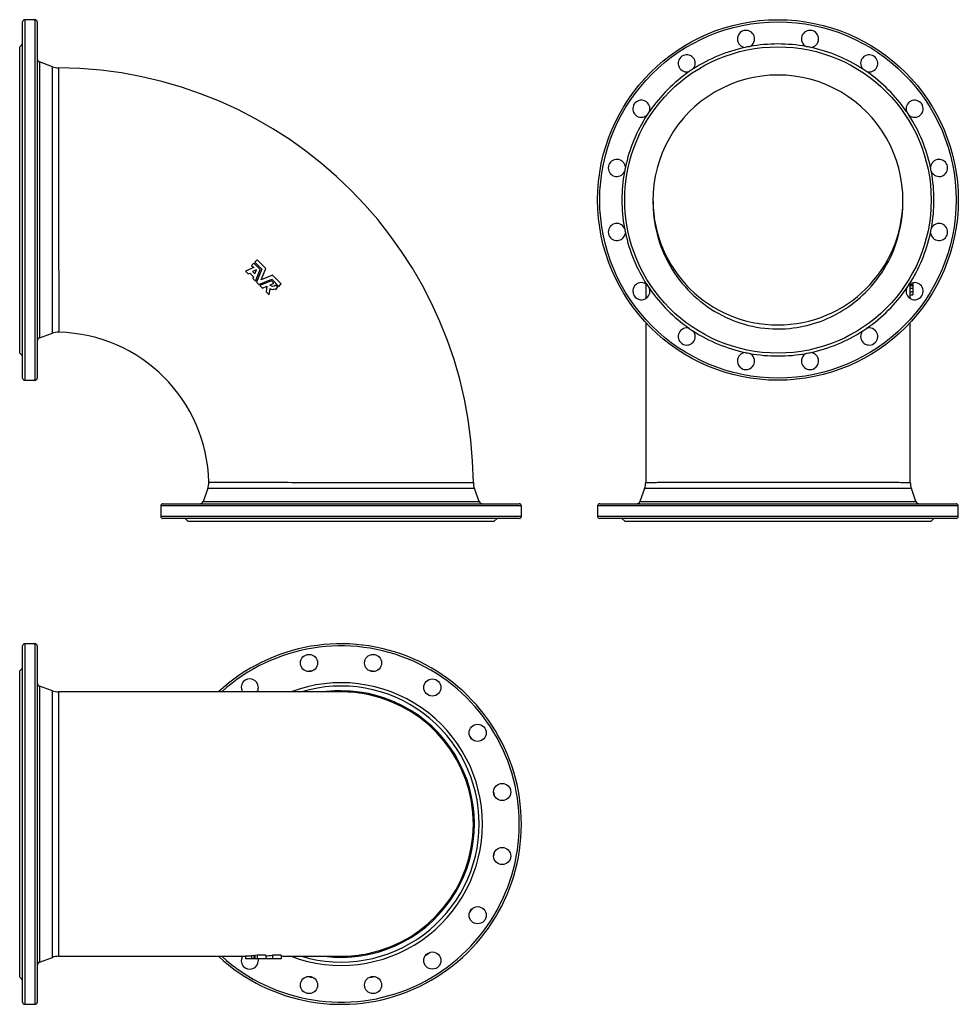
# Model space of a CAD drawing. Extents: x -202 to 1112, y -113 to 1266.
import ezdxf

# ---------------------------------------------------------------- set-up
doc = ezdxf.new("R2010")
doc.units = 0
doc.layers.get('0').update_dxf_attribs({"linetype": 'CONTINUOUS'})

msp = doc.modelspace()

# ---------------------------------------------------------------- linework, layer by layer
at = {"color": 7, "linetype": 'CONTINUOUS'}
for p, q in [((-197.8, 763.6), (-197.8, 1262.6)), ((-180.3, 1265.6), (-194.8, 1265.6)), ((-177.3, 1262.6), (-177.3, 1013.1)), ((-197.8, 1231.6), (-201.8, 1227.6)), ((-201.8, 1013.1), (-201.8, 1227.6)), ((-155.9, 1199.8), (-174, 1206.4)), ((-201.8, 798.6), (-201.8, 1013.1)), ((-177.3, 1013.1), (-177.3, 763.6)), ((125.9, 924.8), (122.6, 921.5)), ((135.1, 915.6), (125.9, 924.8)), ((130.5, 929.4), (127.2, 926.1)), ((127.2, 926.1), (137.2, 916)), ((142.9, 917.1), (130.5, 929.4)), ((125.8, 918.4), (114.4, 913.3)), ((114.4, 913.3), (118, 909.7)), ((118, 909.7), (120.4, 910.8)), ((120.4, 910.8), (125.7, 905.5)), ((122.6, 921.5), (125.8, 918.4)), ((129.9, 915.5), (124.3, 913)), ((124.3, 913), (127.5, 909.8)), ((127.5, 909.8), (129.9, 915.5)), ((128.2, 899.4), (135.1, 915.6)), ((137.2, 916), (129.6, 898)), ((136.2, 901.1), (142.9, 917.1)), ((125.7, 905.5), (124.6, 903)), ((124.6, 903), (128.2, 899.4)), ((129.6, 898), (133, 894.6)), ((133, 894.6), (151, 902.2)), ((150.6, 900), (134.4, 893.2)), ((152.1, 907.8), (136.2, 901.1)), ((154.2, 896.4), (150.6, 900)), ((151, 902.2), (161.1, 892.1)), ((164.5, 895.5), (152.1, 907.8)), ((1048.9, 897.1), (1048.9, 894.6)), ((134.4, 893.2), (138, 889.6)), ((138, 889.6), (144.4, 892.3)), ((144.4, 892.3), (143.3, 884.3)), ((143.3, 884.3), (147.5, 880.1)), ((147.5, 880.1), (148.8, 889.1)), ((148.3, 893.9), (154.2, 896.4)), ((155.6, 888.6), (156.6, 887.6)), ((159.8, 890.8), (156.6, 894.1)), ((156.6, 887.6), (159.8, 890.8)), ((161.1, 892.1), (164.5, 895.5)), ((674.7, 895.7), (674.7, 875)), ((1045.1, 875), (1045.1, 895.7)), ((1045.1, 894.6), (1048.9, 894.6)), ((1045.1, 893.2), (1048.9, 893.2)), ((1045.1, 889.6), (1048.9, 889.6)), ((1045.1, 884.3), (1048.9, 884.3)), ((1048.9, 894.6), (1048.9, 893.2)), ((1048.9, 893.2), (1048.9, 889.6)), ((1048.9, 889.6), (1048.9, 884.3)), ((1048.9, 884.3), (1048.9, 880.1)), ((1045.1, 880.1), (1048.9, 880.1)), ((674.7, 841.5), (674.7, 617.5)), ((1045.1, 617.5), (1045.1, 841.5)), ((-174, 819.8), (-156.1, 826.4)), ((-201.8, 798.6), (-197.8, 794.6)), ((-194.8, 760.6), (-180.3, 760.6)), ((61.4, 608.9), (54.9, 590.9)), ((441.5, 590.9), (434.9, 609)), ((673.2, 609), (666.6, 590.9)), ((1053.2, 590.9), (1046.7, 609)), ((-4.3, 584.6), (-4.3, 570.1)), ((-1.3, 587.6), (497.7, 587.6)), ((500.7, 570.1), (500.7, 584.6)), ((607.4, 584.6), (607.4, 570.1)), ((610.4, 587.6), (1109.4, 587.6)), ((1112.4, 570.1), (1112.4, 584.6)), ((497.7, 567.1), (-1.3, 567.1)), ((29.7, 567.1), (33.7, 563.1)), ((462.7, 563.1), (466.7, 567.1)), ((859.9, 567.1), (610.4, 567.1)), ((641.4, 567.1), (645.4, 563.1)), ((1109.4, 567.1), (859.9, 567.1)), ((1074.4, 563.1), (1078.4, 567.1)), ((33.7, 563.1), (248.2, 563.1)), ((248.2, 563.1), (462.7, 563.1)), ((645.4, 563.1), (1074.4, 563.1)), ((-197.8, -110.5), (-197.8, 388.5)), ((-180.3, 391.5), (-194.8, 391.5)), ((-177.3, 388.5), (-177.3, -110.5)), ((-197.8, 357.5), (-201.8, 353.5)), ((-201.8, -75.5), (-201.8, 353.5)), ((-156, 325.7), (-174, 332.3)), ((248.2, 324.2), (-147.4, 324.2)), ((248.2, 324.2), (248.1, 324.2)), ((-174, -54.3), (-156, -47.7)), ((-147.4, -46.2), (114.4, -46.2)), ((114.4, -46.2), (114.4, -50)), ((122.6, -50), (114.4, -50)), ((125.9, -45.3), (122.6, -45.7)), ((122.6, -45.7), (122.6, -50)), ((125.9, -50), (122.6, -50)), ((127.2, -45.4), (125.9, -45.3)), ((125.9, -45.3), (125.9, -50)), ((127.2, -50), (125.9, -50)), ((130.5, -44.6), (127.2, -45.2)), ((127.2, -45.2), (127.2, -50)), ((130.5, -50), (127.2, -50)), ((142.9, -44.7), (130.5, -44.6)), ((130.5, -44.6), (130.5, -50)), ((142.9, -50), (130.5, -50)), ((142.9, -44.7), (142.9, -50)), ((152.1, -50), (142.9, -50)), ((164.5, -44.6), (152.1, -44.7)), ((152.1, -44.7), (152.1, -50)), ((164.5, -50), (152.1, -50)), ((164.5, -44.6), (164.5, -50)), ((164.5, -46.2), (248.2, -46.2)), ((-201.8, -75.5), (-197.8, -79.5)), ((-194.8, -113.5), (-180.3, -113.5))]:
    msp.add_line(p, q, dxfattribs=at)
at = {"color": 8, "linetype": 'CONTINUOUS'}
for p, q in [((-194.8, 1265.6), (-194.8, 760.6)), ((-180.3, 1013.1), (-180.3, 1265.6)), ((-174, 1206.4), (-174, 1013.1)), ((-180.3, 760.6), (-180.3, 1013.1)), ((-174, 1013.1), (-174, 819.8)), ((500.7, 584.6), (-4.3, 584.6)), ((54.9, 590.9), (441.5, 590.9)), ((1112.4, 584.6), (607.4, 584.6)), ((666.6, 590.9), (1053.2, 590.9)), ((-4.3, 570.1), (500.7, 570.1)), ((607.4, 570.1), (859.9, 570.1)), ((859.9, 570.1), (1112.4, 570.1)), ((-194.8, 391.5), (-194.8, -113.5)), ((-180.3, -113.5), (-180.3, 391.5)), ((-174, 332.3), (-174, -54.3))]:
    msp.add_line(p, q, dxfattribs=at)
at = {"color": 8, "linetype": 'CONTINUOUS', "flags": 128}
for points in [[(-156.1, 826.4), (-156.1, 826.4), (-156.1, 826.5), (-156.1, 826.7), (-156.1, 827.1), (-156.1, 827.7), (-156.1, 828.4), (-156.1, 829.3), (-156.1, 830.3), (-156.1, 831.4), (-156.1, 832.6), (-156.1, 834), (-156.1, 835.6), (-156.1, 837.2), (-156.1, 839.1), (-156.1, 841), (-156.1, 843.2), (-156.1, 845.5), (-156.1, 847.9), (-156.1, 850.6), (-156.1, 853.2), (-156.1, 855.9), (-156.1, 858.7), (-156.1, 861.7), (-156.1, 864.8), (-156.1, 868), (-156.1, 871.3), (-156, 874.7), (-156, 878.4), (-156, 882.2), (-156, 886.1), (-156, 890.1), (-156, 894.1), (-156, 898.1), (-156, 902.2), (-156, 906.4), (-156, 910.7), (-156, 915), (-156, 919.5), (-156, 924), (-156, 928.8), (-156, 933.6), (-156, 938.6), (-156, 943.6), (-156, 949), (-156, 954.5), (-156, 960.1), (-156, 965.6), (-156, 971.3), (-156, 977), (-156, 982.7), (-156, 988.4), (-156, 994.6), (-156, 1000.8), (-156, 1006.9), (-156, 1013.1), (-156, 1019.3), (-156, 1025.5), (-156, 1031.7), (-156, 1037.9), (-156, 1044), (-156, 1049.1), (-156, 1054.2), (-156, 1059.2), (-156, 1064.2), (-156, 1069.1), (-156, 1074), (-156, 1078.9), (-155.9, 1083.7), (-155.9, 1088.7), (-155.9, 1093.6), (-155.9, 1098.5), (-155.9, 1103.3), (-155.9, 1107.7), (-155.9, 1112.2), (-155.9, 1116.5), (-155.9, 1120.7), (-155.9, 1124.9), (-155.9, 1129), (-155.9, 1133), (-155.9, 1136.9), (-155.9, 1140.9), (-155.9, 1144.8), (-155.9, 1148.6), (-155.9, 1152.3), (-155.9, 1155.7), (-155.9, 1159), (-155.9, 1162.1), (-155.9, 1165.2), (-155.9, 1168.1), (-155.9, 1170.9), (-155.9, 1173.6), (-155.9, 1176.2), (-155.9, 1178.8), (-155.9, 1181.2), (-155.9, 1183.5), (-155.9, 1185.6), (-155.9, 1187.6), (-155.9, 1189.3), (-155.9, 1191), (-155.9, 1192.5), (-155.9, 1193.8), (-155.9, 1195.1), (-155.9, 1196.1), (-155.9, 1197.1), (-155.9, 1197.9), (-155.9, 1198.6), (-155.9, 1199.2), (-155.9, 1199.5), (-155.9, 1199.8), (-155.9, 1199.8)], [(-147.5, 1198.3), (-147.5, 1198.3), (-147.5, 1198), (-147.5, 1197.7), (-147.5, 1197.2), (-147.5, 1196.6), (-147.5, 1195.8), (-147.5, 1194.9), (-147.5, 1193.8), (-147.5, 1192.6), (-147.5, 1191.3), (-147.5, 1189.8), (-147.5, 1188.1), (-147.5, 1186.2), (-147.5, 1184.2), (-147.5, 1182.2), (-147.5, 1180.1), (-147.5, 1177.8), (-147.5, 1175.4), (-147.5, 1172.9), (-147.5, 1170.2), (-147.5, 1167.4), (-147.5, 1164.6), (-147.5, 1161.4), (-147.5, 1158.1), (-147.5, 1154.7), (-147.5, 1151.2), (-147.5, 1147.7), (-147.5, 1144.1), (-147.5, 1140.5), (-147.5, 1136.7), (-147.5, 1132.8), (-147.5, 1128.9), (-147.5, 1124.9), (-147.5, 1120.7), (-147.5, 1116.3), (-147.5, 1111.8), (-147.5, 1107.2), (-147.5, 1102.5), (-147.5, 1098), (-147.5, 1093.4), (-147.5, 1088.8), (-147.5, 1084.1), (-147.5, 1079.3), (-147.5, 1074.5), (-147.5, 1069.7), (-147.5, 1064.8), (-147.5, 1059.6), (-147.4, 1054.4), (-147.4, 1049.1), (-147.4, 1043.8), (-147.4, 1038.7), (-147.4, 1033.7), (-147.4, 1028.6), (-147.4, 1023.4), (-147.4, 1018.3), (-147.4, 1013.1), (-147.4, 1007.4), (-147.4, 1001.6), (-147.4, 995.9), (-147.4, 990.1), (-147.4, 984.4), (-147.4, 978.8), (-147.4, 973.1), (-147.3, 967.5), (-147.3, 961.6), (-147.3, 955.7), (-147.3, 949.9), (-147.3, 944.2), (-147.3, 939.4), (-147.3, 934.8), (-147.3, 930.2), (-147.3, 925.6), (-147.3, 921.1), (-147.3, 916.7), (-147.2, 912.4), (-147.2, 908.1), (-147.2, 903.7), (-147.2, 899.4), (-147.2, 895.2), (-147.2, 891.1), (-147.2, 887.3), (-147.2, 883.6), (-147.2, 880), (-147.2, 876.5), (-147.1, 873.1), (-147.1, 869.8), (-147.1, 866.6), (-147.1, 863.5), (-147.1, 860.4), (-147.1, 857.4), (-147.1, 854.6), (-147.1, 851.9), (-147.1, 849.4), (-147.1, 847.1), (-147, 844.9), (-147, 842.8), (-147, 840.8), (-147, 839), (-147, 837.3), (-147, 835.8), (-147, 834.3), (-147, 833), (-147, 831.8), (-147, 830.8), (-147, 829.9), (-147, 829.2), (-147, 828.7), (-147, 828.3), (-147, 828), (-147, 827.9), (-147, 827.9)], [(434.9, 609), (434.8, 609), (434.6, 609), (434.2, 609), (433.7, 609), (433.1, 609), (432.3, 609), (431.4, 609), (430.3, 609), (429.1, 609), (427.8, 609), (426.3, 609), (424.5, 609), (422.7, 609), (420.7, 609), (418.7, 609), (416.5, 609), (414.2, 609), (411.8, 609), (409.2, 609), (406.5, 609), (403.8, 609), (400.8, 609), (397.7, 609), (394.3, 609), (390.9, 609), (387.3, 609), (383.9, 609), (380.3, 609), (376.6, 609), (372.8, 609), (368.9, 609), (364.9, 609), (360.8, 609), (356.7, 609), (352.2, 609), (347.6, 609), (343, 609), (338.3, 609), (333.8, 609), (329.1, 609), (324.4, 609), (319.7, 609), (314.9, 609), (310.1, 609), (305.2, 609), (300.2, 609), (295, 609), (289.7, 609), (284.4, 609), (279.1, 609), (274, 609), (268.9, 609), (263.7, 609), (258.6, 609), (253.4, 609), (248.2, 609), (242.4, 609), (236.6, 609), (230.8, 609), (225, 609), (219.3, 609), (213.5, 609), (207.8, 609), (202.2, 609), (196.2, 609), (190.3, 609), (184.4, 609), (178.6, 608.9), (173.9, 608.9), (169.2, 608.9), (164.5, 608.9), (159.9, 608.9), (155.4, 608.9), (151, 608.9), (146.6, 608.9), (142.3, 608.9), (137.9, 608.9), (133.6, 608.9), (129.3, 608.9), (125.2, 608.9), (121.4, 608.9), (117.6, 608.9), (114, 608.9), (110.4, 608.9), (107, 608.9), (103.7, 608.9), (100.5, 608.9), (97.4, 608.9), (94.2, 608.9), (91.2, 608.9), (88.3, 608.9), (85.6, 608.9), (83.1, 608.9), (80.8, 608.9), (78.5, 608.9), (76.5, 608.9), (74.5, 608.9), (72.7, 608.9), (71, 608.9), (69.4, 608.9), (67.9, 608.9), (66.6, 608.9), (65.4, 608.9), (64.3, 608.8), (63.5, 608.8), (62.8, 608.8), (62.2, 608.8), (61.8, 608.8), (61.6, 608.8), (61.4, 608.8), (61.4, 608.8)], [(62.9, 618), (62.9, 618), (63, 618), (63.3, 618), (63.7, 618), (64.2, 618), (65, 618), (65.8, 618), (66.8, 618), (67.9, 618), (69.2, 617.9), (70.5, 617.9), (72.1, 617.9), (73.7, 617.9), (75.5, 617.9), (77.4, 617.9), (79.6, 617.9), (81.9, 617.9), (84.3, 617.9), (86.9, 617.9), (89.5, 617.9), (92.2, 617.9), (95, 617.8), (98, 617.8), (101, 617.8), (104.2, 617.8), (107.5, 617.8), (110.8, 617.8), (114.5, 617.8), (118.3, 617.8), (122.2, 617.8), (126.2, 617.8), (130.1, 617.7), (134.1, 617.7), (138.2, 617.7), (142.3, 617.7), (146.6, 617.7), (150.9, 617.7), (155.3, 617.7), (159.7, 617.7), (164.5, 617.7), (169.3, 617.7), (174.2, 617.7), (179.2, 617.6), (184.6, 617.6), (190, 617.6), (195.5, 617.6), (201.1, 617.6), (206.7, 617.6), (212.3, 617.6), (218, 617.6), (223.7, 617.6), (229.8, 617.6), (235.9, 617.6), (242, 617.6), (248.2, 617.5), (254.3, 617.5), (260.5, 617.5), (266.6, 617.5), (272.8, 617.5), (278.8, 617.5), (283.9, 617.5), (288.9, 617.5), (293.9, 617.5), (298.8, 617.5), (303.7, 617.5), (308.6, 617.5), (313.4, 617.5), (318.2, 617.5), (323.1, 617.5), (328, 617.5), (332.8, 617.5), (337.6, 617.5), (342, 617.5), (346.4, 617.5), (350.7, 617.5), (354.9, 617.5), (359.1, 617.4), (363.1, 617.4), (367.1, 617.4), (371, 617.4), (374.9, 617.4), (378.8, 617.4), (382.6, 617.4), (386.2, 617.4), (389.6, 617.4), (392.8, 617.4), (396, 617.4), (399, 617.4), (401.9, 617.4), (404.7, 617.4), (407.4, 617.4), (409.9, 617.4), (412.5, 617.4), (414.9, 617.4), (417.2, 617.4), (419.3, 617.4), (421.2, 617.4), (422.9, 617.4), (424.6, 617.4), (426.1, 617.4), (427.4, 617.4), (428.6, 617.4), (429.7, 617.4), (430.7, 617.4), (431.5, 617.4), (432.2, 617.4), (432.7, 617.4), (433.1, 617.4), (433.3, 617.4), (433.4, 617.4)], [(1046.7, 609), (1046.6, 609), (1046.3, 609), (1045.9, 609), (1045.2, 609), (1044.4, 609), (1043.4, 609), (1042.2, 609), (1040.9, 609), (1039.3, 609), (1037.5, 609), (1035.5, 609), (1033.2, 608.9), (1031.3, 608.9), (1029.1, 608.9), (1026.9, 608.9), (1024.5, 608.9), (1022, 608.9), (1019.3, 608.9), (1016.6, 608.9), (1013.8, 608.9), (1010.6, 608.9), (1007.4, 608.9), (1004, 608.9), (1000.5, 608.9), (997, 608.9), (993.5, 608.9), (989.8, 608.9), (986, 608.9), (982.2, 608.9), (978.2, 608.9), (974.2, 608.9), (970.1, 608.9), (965.7, 608.9), (961.1, 608.9), (956.5, 608.9), (951.8, 608.9), (947.3, 608.9), (942.7, 608.9), (938.1, 608.9), (933.3, 608.9), (928.5, 608.9), (923.7, 608.9), (918.8, 608.9), (913.9, 608.9), (908.7, 608.9), (903.5, 608.9), (898.2, 608.9), (892.9, 608.8), (887.8, 608.8), (882.7, 608.8), (877.5, 608.8), (872.4, 608.8), (867.2, 608.8), (862.1, 608.8), (856.9, 608.8), (851.7, 608.8), (846.3, 608.8), (840.9, 608.8), (835.5, 608.8), (830.2, 608.8), (825.1, 608.8), (820, 608.9), (815, 608.9), (810, 608.9), (805.1, 608.9), (800.2, 608.9), (795.3, 608.9), (790.5, 608.9), (785.5, 608.9), (780.5, 608.9), (775.7, 608.9), (770.8, 608.9), (766.4, 608.9), (761.9, 608.9), (757.6, 608.9), (753.3, 608.9), (749.1, 608.9), (745, 608.9), (741, 608.9), (737, 608.9), (733, 608.9), (729.1, 608.9), (725.3, 608.9), (721.6, 608.9), (718.2, 608.9), (714.9, 608.9), (711.7, 608.9), (708.6, 608.9), (705.6, 608.9), (702.7, 608.9), (700, 608.9), (697.4, 608.9), (694.8, 608.9), (692.4, 608.9), (690.1, 608.9), (687.9, 608.9), (685.9, 608.9), (684.1, 609), (682.5, 609), (680.9, 609), (679.5, 609), (678.3, 609), (677.1, 609), (676.2, 609), (675.3, 609), (674.6, 609), (674, 609), (673.6, 609), (673.3, 609), (673.2, 609), (673.2, 609)], [(674.7, 617.5), (674.8, 617.6), (675.1, 617.6), (675.5, 617.6), (676, 617.6), (676.7, 617.6), (677.5, 617.6), (678.4, 617.6), (679.5, 617.6), (680.7, 617.6), (682.1, 617.6), (683.7, 617.6), (685.4, 617.6), (687.2, 617.6), (689.3, 617.6), (691.3, 617.7), (693.5, 617.7), (695.8, 617.7), (698.2, 617.7), (700.8, 617.7), (703.5, 617.7), (706.3, 617.7), (709.2, 617.7), (712.4, 617.7), (715.7, 617.7), (719.1, 617.7), (722.7, 617.8), (726.2, 617.8), (729.8, 617.8), (733.4, 617.8), (737.2, 617.8), (741.1, 617.8), (745.1, 617.8), (749.1, 617.8), (753.3, 617.8), (757.7, 617.9), (762.2, 617.9), (766.9, 617.9), (771.6, 617.9), (776.1, 617.9), (780.7, 617.9), (785.3, 617.9), (790.1, 617.9), (794.8, 617.9), (799.6, 617.9), (804.5, 617.9), (809.4, 617.9), (814.6, 618), (819.8, 618), (825.1, 618), (830.4, 618), (835.5, 618), (840.5, 618), (845.6, 618), (850.8, 618), (855.9, 618), (861, 618), (866.1, 618), (871.2, 618), (876.6, 618), (881.9, 618), (887.3, 618), (892.6, 618), (897.6, 618), (902.6, 618), (907.6, 617.9), (912.5, 617.9), (917.4, 617.9), (922.3, 617.9), (927.1, 617.9), (931.8, 617.9), (936.7, 617.9), (941.6, 617.9), (946.4, 617.9), (951.1, 617.9), (955.5, 617.9), (959.8, 617.9), (964.1, 617.8), (968.3, 617.8), (972.5, 617.8), (976.5, 617.8), (980.4, 617.8), (984.2, 617.8), (988.2, 617.8), (992, 617.8), (995.7, 617.8), (999.3, 617.8), (1002.6, 617.7), (1005.8, 617.7), (1008.9, 617.7), (1011.9, 617.7), (1014.8, 617.7), (1017.6, 617.7), (1020.2, 617.7), (1022.7, 617.7), (1025.2, 617.7), (1027.5, 617.7), (1029.8, 617.7), (1031.8, 617.6), (1033.9, 617.6), (1035.8, 617.6), (1037.5, 617.6), (1039.1, 617.6), (1040.5, 617.6), (1041.7, 617.6), (1042.7, 617.6), (1043.5, 617.6), (1044.2, 617.6), (1044.7, 617.6), (1045, 617.6), (1045.1, 617.5)], [(-156, -47.7), (-156, -47.7), (-156, -47.6), (-156, -47.3), (-156, -46.7), (-156, -46), (-156, -45.1), (-156, -44.2), (-156, -43.1), (-156, -41.9), (-156, -40.6), (-156, -39.1), (-156, -37.5), (-156, -35.7), (-155.9, -33.8), (-155.9, -31.7), (-155.9, -29.4), (-155.9, -27), (-155.9, -24.5), (-155.9, -21.9), (-155.9, -19.2), (-155.9, -16.4), (-155.9, -13.5), (-155.9, -10.5), (-155.9, -7.4), (-155.9, -4.1), (-155.9, -0.7), (-155.9, 2.9), (-155.9, 6.7), (-155.9, 10.6), (-155.9, 14.6), (-155.9, 18.5), (-155.9, 22.5), (-155.9, 26.5), (-155.9, 30.7), (-155.9, 34.9), (-155.9, 39.3), (-155.9, 43.7), (-155.9, 48.1), (-155.9, 52.9), (-155.9, 57.8), (-155.9, 62.7), (-155.9, 67.7), (-155.9, 72.5), (-155.9, 77.3), (-155.9, 82.2), (-155.9, 87.1), (-155.9, 92.1), (-155.9, 97.1), (-155.9, 102.2), (-155.9, 107.2), (-155.9, 112.6), (-155.9, 118), (-155.9, 123.4), (-155.9, 128.8), (-155.9, 133.9), (-155.9, 139.1), (-155.9, 144.3), (-155.9, 149.4), (-155.9, 154.6), (-155.9, 159.7), (-155.9, 164.8), (-155.9, 169.9), (-155.9, 175.3), (-155.9, 180.6), (-155.9, 185.8), (-155.9, 191.1), (-155.9, 196), (-155.9, 200.9), (-155.9, 205.8), (-155.9, 210.5), (-155.9, 215.3), (-155.9, 220), (-155.9, 224.6), (-155.9, 229.1), (-155.9, 233.9), (-155.9, 238.5), (-155.9, 243), (-155.9, 247.5), (-155.9, 251.7), (-155.9, 255.7), (-155.9, 259.7), (-155.9, 263.6), (-155.9, 267.4), (-155.9, 271.1), (-155.9, 274.7), (-155.9, 278.2), (-155.9, 281.7), (-155.9, 285.2), (-155.9, 288.5), (-155.9, 291.7), (-155.9, 294.6), (-155.9, 297.4), (-155.9, 300.1), (-155.9, 302.6), (-155.9, 305.1), (-155.9, 307.4), (-155.9, 309.5), (-155.9, 311.6), (-156, 313.6), (-156, 315.4), (-156, 317.1), (-156, 318.7), (-156, 320), (-156, 321.2), (-156, 322.2), (-156, 323.2), (-156, 323.9), (-156, 324.6), (-156, 325.1), (-156, 325.5), (-156, 325.7), (-156, 325.7)], [(-147.4, 324.2), (-147.4, 324.2), (-147.4, 324), (-147.4, 323.8), (-147.4, 323.5), (-147.4, 323), (-147.4, 322.5), (-147.4, 321.9), (-147.4, 321.1), (-147.4, 320.3), (-147.4, 319.4), (-147.5, 318.3), (-147.5, 317.2), (-147.5, 315.8), (-147.5, 314.2), (-147.5, 312.4), (-147.5, 310.6), (-147.5, 308.6), (-147.5, 306.4), (-147.5, 304.2), (-147.5, 301.8), (-147.5, 299.2), (-147.5, 296.4), (-147.5, 293.5), (-147.5, 290.5), (-147.5, 287.5), (-147.5, 284.3), (-147.5, 281.1), (-147.5, 277.8), (-147.5, 274.3), (-147.5, 270.8), (-147.5, 267.1), (-147.5, 263.4), (-147.5, 259.3), (-147.5, 255.2), (-147.5, 251), (-147.5, 246.6), (-147.5, 242.4), (-147.5, 238.1), (-147.5, 233.8), (-147.5, 229.3), (-147.5, 224.8), (-147.5, 220.3), (-147.5, 215.6), (-147.5, 210.9), (-147.5, 206), (-147.5, 200.9), (-147.5, 195.8), (-147.5, 190.7), (-147.5, 185.7), (-147.5, 180.8), (-147.5, 175.8), (-147.5, 170.7), (-147.5, 165.7), (-147.5, 160.6), (-147.5, 155.5), (-147.5, 150.4), (-147.5, 145), (-147.5, 139.7), (-147.5, 134.3), (-147.5, 128.9), (-147.5, 123.8), (-147.5, 118.7), (-147.5, 113.6), (-147.5, 108.5), (-147.5, 103.5), (-147.5, 98.5), (-147.5, 93.5), (-147.5, 88.6), (-147.5, 83.4), (-147.5, 78.3), (-147.5, 73.2), (-147.5, 68.2), (-147.5, 63.5), (-147.5, 58.9), (-147.5, 54.3), (-147.5, 49.8), (-147.5, 45.3), (-147.5, 41), (-147.5, 36.7), (-147.5, 32.4), (-147.5, 28.1), (-147.5, 23.8), (-147.5, 19.7), (-147.5, 15.6), (-147.5, 11.8), (-147.5, 8.2), (-147.5, 4.6), (-147.5, 1.1), (-147.5, -2.3), (-147.5, -5.5), (-147.5, -8.7), (-147.5, -11.7), (-147.5, -14.7), (-147.5, -17.7), (-147.5, -20.5), (-147.5, -23.2), (-147.5, -25.6), (-147.5, -27.8), (-147.5, -30), (-147.5, -32), (-147.5, -33.9), (-147.5, -35.7), (-147.5, -37.3), (-147.5, -38.8), (-147.5, -40.2), (-147.4, -41.5), (-147.4, -42.6), (-147.4, -43.6), (-147.4, -44.2), (-147.4, -44.7), (-147.4, -45.2), (-147.4, -45.5), (-147.4, -45.8), (-147.4, -46), (-147.4, -46.1), (-147.4, -46.2), (-147.4, -46.2)]]:
    msp.add_lwpolyline(points, dxfattribs=at)
at = {"color": 7, "linetype": 'CONTINUOUS', "flags": 128}
for points in [[(685, 1011.6), (685, 1005.8), (685.2, 1000), (685.6, 994.3), (686.2, 988.5), (687.1, 982.6), (688.1, 976.8), (689.3, 971), (690.7, 965.2), (692.3, 959.5), (694.1, 953.7), (696.1, 947.9), (698.3, 942.2), (700.8, 936.6), (703.4, 931.1), (706, 925.8), (708.9, 920.7), (711.9, 915.7), (715.1, 910.7), (718.5, 905.9), (722.1, 901), (725.8, 896.3), (729.8, 891.7), (733.9, 887.3), (738.1, 882.9), (742.3, 878.9), (746.7, 875), (751.2, 871.2), (755.9, 867.6), (760.6, 864.1), (765.6, 860.7), (770.8, 857.5), (776, 854.5), (781.3, 851.6), (786.7, 848.9), (791.9, 846.6), (797.2, 844.4), (802.5, 842.4), (807.9, 840.6), (813.3, 839), (818.8, 837.5), (824.4, 836.2), (830, 835.1), (835.7, 834.2), (841.4, 833.5), (847.1, 833), (852.9, 832.6), (858.8, 832.5), (864.7, 832.6), (870.6, 832.8), (876.5, 833.3), (881.4, 833.9), (886.2, 834.5), (891, 835.3), (895.7, 836.3), (900.5, 837.4), (905.3, 838.6), (909.9, 840), (914.5, 841.4), (919.4, 843.1), (924.1, 845), (928.9, 847), (933.5, 849.1), (938, 851.3), (942.3, 853.6), (946.6, 856), (950.9, 858.6), (955.1, 861.2), (959.2, 864), (963.1, 866.9), (967, 869.9), (971.1, 873.2), (975, 876.6), (978.8, 880.1), (982.6, 883.7), (986.7, 887.9), (990.7, 892.3), (994.5, 896.9), (998.2, 901.5), (1001.7, 906.3), (1005.2, 911.3), (1008.5, 916.5), (1011.6, 921.8), (1014.5, 927.1), (1017.3, 932.6), (1019.7, 937.9), (1022, 943.4), (1024.1, 948.9), (1026.1, 954.5), (1027.8, 960.1), (1029.4, 966), (1030.8, 971.9), (1032, 977.8), (1033, 983.8), (1033.8, 989.9), (1034.3, 995.3), (1034.7, 1000.7), (1034.9, 1006.1), (1034.9, 1011.6)], [(122.6, -45.9), (120.1, -46), (114.4, -46.2)]]:
    msp.add_lwpolyline(points, dxfattribs=at)
at = {"color": 7, "linetype": 'CONTINUOUS'}
for centre, radius in [((859.9, 1013.1), 252.5), ((859.9, 1013.1), 214.5), ((203.3, 364.6), 12), ((293, 364.6), 12), ((376, 330.3), 12), ((439.4, 266.8), 12), ((473.8, 183.9), 12), ((473.8, 94.2), 12), ((439.4, 11.3), 12), ((376, -52.2), 12), ((203.3, -86.5), 12), ((293, -86.5), 12)]:
    msp.add_circle(centre, radius, dxfattribs=at)
at = {"color": 8, "linetype": 'CONTINUOUS'}
msp.add_circle((859.9, 1013.1), 249.5, dxfattribs=at)
at = {"color": 7, "linetype": 'CONTINUOUS'}
for centre, radius, start, end in [((-194.8, 1262.6), 3, 90, 180), ((-180.3, 1262.6), 3, 0, 90), ((815.1, 1238.7), 12, 297.4154, 265.0846), ((904.8, 1238.7), 12, 274.9154, 242.5846), ((859.9, 1013.1), 218.5, 100.3739, 102.1261), ((859.9, 1013.1), 218.5, 79.6261, 100.3739), ((859.9, 1013.1), 218.5, 77.8739, 79.6261), ((732.2, 1204.4), 12, 319.9154, 287.5846), ((859.9, 1013.1), 218.5, 102.1261, 122.8739), ((859.9, 1013.1), 218.5, 57.1261, 77.8739), ((987.7, 1204.4), 12, 252.4154, 220.0846), ((-172.3, 1211.1), 5, 180, 249.9628), ((-147.4, 1223.3), 25, 249.9633, 269.5822), ((-151.8, 613.1), 585.2, 0.4189, 89.5811), ((859.9, 1013.1), 218.5, 124.6261, 145.3739), ((859.9, 1013.1), 175, 359.4884, 180.5116), ((859.9, 1013.1), 218.5, 122.8739, 124.6261), ((859.9, 1013.1), 218.5, 55.3739, 57.1261), ((859.9, 1013.1), 218.5, 34.6261, 55.3739), ((668.7, 1140.9), 12, 342.4154, 310.0846), ((1051.2, 1140.9), 12, 229.9154, 197.5846), ((859.9, 1013.1), 218.5, 147.1261, 167.8739), ((859.9, 1013.1), 218.5, 145.3739, 147.1261), ((859.9, 1013.1), 218.5, 32.8739, 34.6261), ((859.9, 1013.1), 218.5, 12.1261, 32.8739), ((634.4, 1058), 12, 4.9154, 332.5846), ((1085.5, 1058), 12, 207.4154, 175.0846), ((859.9, 1013.1), 218.5, 169.6261, 190.3739), ((859.9, 1013.1), 218.5, 167.8739, 169.6261), ((859.9, 1013.1), 218.5, 10.3739, 12.1261), ((859.9, 1013.1), 218.5, 349.6261, 10.3739), ((859.9, 1013.1), 175, 180.5116, 359.4884), ((634.4, 968.3), 12, 27.4154, 355.0846), ((1085.5, 968.3), 12, 184.9154, 152.5846), ((859.9, 1013.1), 218.5, 190.3739, 192.1261), ((859.9, 1013.1), 218.5, 192.1261, 212.8739), ((859.9, 1013.1), 218.5, 327.1261, 347.8739), ((859.9, 1013.1), 218.5, 347.8739, 349.6261), ((668.7, 885.3), 12, 49.9154, 17.5846), ((1051.2, 885.3), 12, 162.4154, 130.0846), ((152.4, 898.3), 5.94, 227.0523, 315), ((152.7, 895.1), 7.2, 236.9911, 294.0752), ((859.9, 1013.1), 218.5, 212.8739, 214.6261), ((859.9, 1013.1), 218.5, 214.6261, 235.3739), ((859.9, 1013.1), 218.5, 304.6261, 325.3739), ((859.9, 1013.1), 218.5, 325.3739, 327.1261), ((-147.5, 802.9), 25, 88.7094, 110.0288), ((-151.8, 613.1), 214.8, 1.2933, 88.7067), ((732.2, 821.9), 12, 72.4154, 40.0846), ((859.9, 1013.1), 218.5, 235.3739, 237.1261), ((859.9, 1013.1), 218.5, 237.1261, 257.8739), ((859.9, 1013.1), 218.5, 282.1261, 302.8739), ((987.7, 821.9), 12, 139.9154, 107.5846), ((859.9, 1013.1), 218.5, 302.8739, 304.6261), ((-172.3, 815.1), 5, 110.0372, 180), ((815.1, 787.5), 12, 94.9154, 62.5846), ((859.9, 1013.1), 218.5, 257.8739, 259.6261), ((859.9, 1013.1), 218.5, 259.6261, 280.3739), ((904.8, 787.5), 12, 117.4154, 85.0846), ((859.9, 1013.1), 218.5, 280.3739, 282.1261), ((-194.8, 763.6), 3, 180, 270), ((-180.3, 763.6), 3, 270, 0), ((37.9, 617.4), 25, 339.9754, 1.2916), ((458.4, 617.6), 25, 180.4187, 200.0316), ((650.2, 617.5), 24.5, 339.7783, 0.1997), ((1069.6, 617.4), 24.4, 179.7739, 200.2722), ((-1.3, 584.6), 3, 90, 180), ((50.2, 592.6), 5, 270, 339.9628), ((446.2, 592.6), 5, 200.0372, 270), ((497.7, 584.6), 3, 0, 90), ((610.4, 584.6), 3, 90, 180), ((661.9, 592.6), 5, 270, 339.9628), ((1057.9, 592.6), 5, 200.0372, 270), ((1109.4, 584.6), 3, 0, 90), ((-1.3, 570.1), 3, 180, 270), ((497.7, 570.1), 3, 270, 0), ((610.4, 570.1), 3, 180, 270), ((1109.4, 570.1), 3, 270, 0), ((-194.8, 388.5), 3, 90, 180), ((-180.3, 388.5), 3, 0, 90), ((248.2, 139), 252.5, 0, 132.8223), ((248.2, 139), 218.5, 100.3739, 102.1261), ((248.2, 139), 218.5, 77.8739, 79.6261), ((-172.3, 337), 5, 180, 249.9628), ((120.4, 330.3), 12, 0, 210.2098), ((-147.5, 348.8), 24.5, 249.7782, 270.1998), ((120.4, 330.3), 12, 329.7902, 0), ((248.2, 139.6), 184.6, 77.6945, 90.0055), ((248.2, 139), 218.5, 55.3739, 57.1261), ((248.2, 139), 218.5, 32.8739, 34.6261), ((248.2, 139), 218.5, 10.3739, 12.1261), ((248.2, 139), 252.5, 227.1777, 0), ((248.2, 139), 218.5, 347.8739, 349.6261), ((248.2, 139), 218.5, 325.3739, 327.1261), ((248.2, 139), 218.5, 302.8739, 304.6261), ((-172.3, -59), 5, 110.0372, 180), ((-147.5, -70.6), 24.4, 89.7738, 110.2722), ((120.4, -52.2), 12, 149.7902, 0), ((120.4, -52.2), 12, 0, 10.7487), ((131.9, 108.2), 154.2, 274.0721, 277.5132), ((248.3, 136.8), 182.9, 269.95, 281.9589), ((248.2, 139), 218.5, 257.8739, 259.6261), ((248.2, 139), 218.5, 280.3739, 282.1261), ((-194.8, -110.5), 3, 180, 270), ((-180.3, -110.5), 3, 270, 0)]:
    msp.add_arc(centre, radius, start, end, dxfattribs=at)
at = {"color": 8, "linetype": 'CONTINUOUS'}
for centre, radius, start, end in [((248.2, 139), 249.5, 0, 132.0736), ((248.2, 139), 198, 0, 110.7136), ((248.2, 139), 193.3, 0, 106.6466), ((248.2, 139), 186.7, 262.7179, 89.996), ((247.8, 146.4), 179.3, 89.8658, 97.4494), ((248.2, 139), 185.2, 281.8514, 77.7313), ((248.2, 139), 249.5, 227.9264, 0), ((248.2, 139), 198, 249.2864, 0), ((248.2, 139), 193.3, 253.3534, 0)]:
    msp.add_arc(centre, radius, start, end, dxfattribs=at)

doc.saveas('drawing.dxf')
